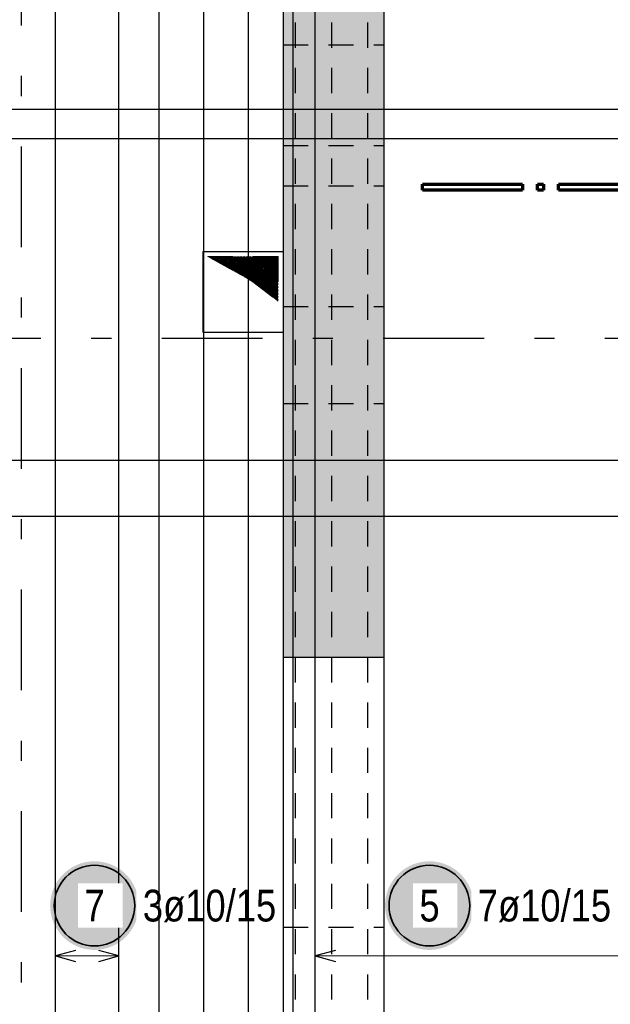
# Model space of a CAD drawing. Header units: millimetres. Extents: x -50 to 89, y -23 to 66.
# Tile 25 of 60: x 15 to 17.93, y 8.56 to 13.45. Entities that reach past the tile are written whole.
import ezdxf

# ---------------------------------------------------------------- set-up
doc = ezdxf.new("R2010")
doc.units = ezdxf.units.MM
doc.linetypes.add('DASHDOTX2', pattern=[2, 1, -0.5, 0, -0.5])
doc.linetypes.add('HIDDEN', pattern=[0.375, 0.25, -0.125])
for name, color, linetype, lineweight in [('Achsen', 7, 'Continuous', 20), ('Bewehrung obere', 7, 'Continuous', 20), ('Geschnittene Kanten', 7, 'Continuous', 20), ('Schraffuren', 7, 'Continuous', 20)]:
    doc.layers.add(name, color=color, linetype=linetype, lineweight=lineweight)
doc.styles.add('Arial Narrow', font='ARIALN.TTF')

msp = doc.modelspace()

# ---------------------------------------------------------------- hatches: boundary and pattern name
at = {"lineweight": 13}
h = msp.add_hatch(dxfattribs=at)
h.set_pattern_fill('Mau', color=6, scale=0.01, angle=45, style=0, pattern_type=2)
h.set_pattern_definition([(45, (0, 0), (-0.0036769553, 0.0036769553), [])])
h.paths.add_polyline_path([(15.932756, 12.271515), (16.157391, 12.147028), (16.282104, 12.048765), (16.282756, 12.271662)])
at = {"layer": 'Bewehrung obere', "lineweight": 25, "true_color": 0xffffff}
for points in [[(15.590743, 9.05), (15.590609, 9.057678), (15.590207, 9.065346), (15.589538, 9.072996), (15.588602, 9.080618), (15.587401, 9.088203), (15.585936, 9.095741), (15.584208, 9.103223), (15.582221, 9.11064), (15.579976, 9.117984), (15.577476, 9.125244), (15.574724, 9.132413), (15.571723, 9.139482), (15.568478, 9.146442), (15.564992, 9.153284), (15.561269, 9.16), (15.557314, 9.166582), (15.553132, 9.173022), (15.548727, 9.179313), (15.544106, 9.185446), (15.539273, 9.191413), (15.534235, 9.197209), (15.528998, 9.202825), (15.523568, 9.208255), (15.517952, 9.213492), (15.512157, 9.21853), (15.506189, 9.223362), (15.500056, 9.227984), (15.493766, 9.232388), (15.487325, 9.236571), (15.480743, 9.240526), (15.474027, 9.244248), (15.467185, 9.247735), (15.460225, 9.25098), (15.453157, 9.25398), (15.445988, 9.256732), (15.438727, 9.259232), (15.431383, 9.261478), (15.423966, 9.263465), (15.416484, 9.265192), (15.408946, 9.266658), (15.401361, 9.267859), (15.39374, 9.268795), (15.38609, 9.269464), (15.378421, 9.269866), (15.370743, 9.27), (15.363065, 9.269866), (15.355397, 9.269464), (15.347747, 9.268795), (15.340125, 9.267859), (15.332541, 9.266658), (15.325003, 9.265192), (15.31752, 9.263465), (15.310103, 9.261478), (15.30276, 9.259232), (15.295499, 9.256732), (15.28833, 9.25398), (15.281261, 9.25098), (15.274302, 9.247735), (15.26746, 9.244248), (15.260743, 9.240526), (15.254161, 9.236571), (15.247721, 9.232388), (15.24143, 9.227984), (15.235298, 9.223362), (15.22933, 9.21853), (15.223535, 9.213492), (15.217918, 9.208255), (15.212488, 9.202825), (15.207251, 9.197209), (15.202213, 9.191413), (15.197381, 9.185446), (15.19276, 9.179313), (15.188355, 9.173022), (15.184173, 9.166582), (15.180218, 9.16), (15.176495, 9.153284), (15.173009, 9.146442), (15.169763, 9.139482), (15.166763, 9.132413), (15.164011, 9.125244), (15.161511, 9.117984), (15.159266, 9.11064), (15.157278, 9.103223), (15.155551, 9.095741), (15.154086, 9.088203), (15.152884, 9.080618), (15.151948, 9.072996), (15.151279, 9.065346), (15.150877, 9.057678), (15.150743, 9.05), (15.150877, 9.042322), (15.151279, 9.034654), (15.151948, 9.027004), (15.152884, 9.019382), (15.154086, 9.011797), (15.155551, 9.004259), (15.157278, 8.996777), (15.159266, 8.98936), (15.161511, 8.982016), (15.164011, 8.974756), (15.166763, 8.967587), (15.169763, 8.960518), (15.173009, 8.953558), (15.176495, 8.946716), (15.180218, 8.94), (15.184173, 8.933418), (15.188355, 8.926978), (15.19276, 8.920687), (15.197381, 8.914554), (15.202213, 8.908587), (15.207251, 8.902791), (15.212488, 8.897175), (15.217918, 8.891745), (15.223535, 8.886508), (15.22933, 8.88147), (15.235298, 8.876638), (15.24143, 8.872016), (15.247721, 8.867612), (15.254161, 8.863429), (15.260743, 8.859474), (15.26746, 8.855752), (15.274302, 8.852265), (15.281261, 8.84902), (15.28833, 8.84602), (15.295499, 8.843268), (15.30276, 8.840768), (15.310103, 8.838522), (15.31752, 8.836535), (15.325003, 8.834808), (15.332541, 8.833342), (15.340125, 8.832141), (15.347747, 8.831205), (15.355397, 8.830536), (15.363065, 8.830134), (15.370743, 8.83), (15.378421, 8.830134), (15.38609, 8.830536), (15.39374, 8.831205), (15.401361, 8.832141), (15.408946, 8.833342), (15.416484, 8.834808), (15.423966, 8.836535), (15.431383, 8.838522), (15.438727, 8.840768), (15.445988, 8.843268), (15.453157, 8.84602), (15.460225, 8.84902), (15.467185, 8.852265), (15.474027, 8.855752), (15.480743, 8.859474), (15.487325, 8.863429), (15.493766, 8.867612), (15.500056, 8.872016), (15.506189, 8.876638), (15.512157, 8.88147), (15.517952, 8.886508), (15.523568, 8.891745), (15.528998, 8.897175), (15.534235, 8.902791), (15.539273, 8.908587), (15.544106, 8.914554), (15.548727, 8.920687), (15.553132, 8.926978), (15.557314, 8.933418), (15.561269, 8.94), (15.564992, 8.946716), (15.568478, 8.953558), (15.571723, 8.960518), (15.574724, 8.967587), (15.577476, 8.974756), (15.579976, 8.982016), (15.582221, 8.98936), (15.584208, 8.996777), (15.585936, 9.004259), (15.587401, 9.011797), (15.588602, 9.019382), (15.589538, 9.027004), (15.590207, 9.034654)], [(17.253395, 9.05), (17.253261, 9.057678), (17.25286, 9.065346), (17.25219, 9.072996), (17.251254, 9.080618), (17.250053, 9.088203), (17.248588, 9.095741), (17.24686, 9.103223), (17.244873, 9.11064), (17.242628, 9.117984), (17.240128, 9.125244), (17.237376, 9.132413), (17.234375, 9.139482), (17.23113, 9.146442), (17.227644, 9.153284), (17.223921, 9.16), (17.219966, 9.166582), (17.215784, 9.173022), (17.211379, 9.179313), (17.206758, 9.185446), (17.201925, 9.191413), (17.196887, 9.197209), (17.19165, 9.202825), (17.18622, 9.208255), (17.180604, 9.213492), (17.174809, 9.21853), (17.168841, 9.223362), (17.162708, 9.227984), (17.156418, 9.232388), (17.149978, 9.236571), (17.143395, 9.240526), (17.136679, 9.244248), (17.129837, 9.247735), (17.122877, 9.25098), (17.115809, 9.25398), (17.10864, 9.256732), (17.101379, 9.259232), (17.094036, 9.261478), (17.086618, 9.263465), (17.079136, 9.265192), (17.071598, 9.266658), (17.064013, 9.267859), (17.056392, 9.268795), (17.048742, 9.269464), (17.041073, 9.269866), (17.033395, 9.27), (17.025718, 9.269866), (17.018049, 9.269464), (17.010399, 9.268795), (17.002777, 9.267859), (16.995193, 9.266658), (16.987655, 9.265192), (16.980173, 9.263465), (16.972755, 9.261478), (16.965412, 9.259232), (16.958151, 9.256732), (16.950982, 9.25398), (16.943913, 9.25098), (16.936954, 9.247735), (16.930112, 9.244248), (16.923395, 9.240526), (16.916813, 9.236571), (16.910373, 9.232388), (16.904083, 9.227984), (16.89795, 9.223362), (16.891982, 9.21853), (16.886187, 9.213492), (16.880571, 9.208255), (16.875141, 9.202825), (16.869904, 9.197209), (16.864866, 9.191413), (16.860033, 9.185446), (16.855412, 9.179313), (16.851007, 9.173022), (16.846825, 9.166582), (16.84287, 9.16), (16.839147, 9.153284), (16.835661, 9.146442), (16.832415, 9.139482), (16.829415, 9.132413), (16.826663, 9.125244), (16.824163, 9.117984), (16.821918, 9.11064), (16.81993, 9.103223), (16.818203, 9.095741), (16.816738, 9.088203), (16.815536, 9.080618), (16.814601, 9.072996), (16.813931, 9.065346), (16.813529, 9.057678), (16.813395, 9.05), (16.813529, 9.042322), (16.813931, 9.034654), (16.814601, 9.027004), (16.815536, 9.019382), (16.816738, 9.011797), (16.818203, 9.004259), (16.81993, 8.996777), (16.821918, 8.98936), (16.824163, 8.982016), (16.826663, 8.974756), (16.829415, 8.967587), (16.832415, 8.960518), (16.835661, 8.953558), (16.839147, 8.946716), (16.84287, 8.94), (16.846825, 8.933418), (16.851007, 8.926978), (16.855412, 8.920687), (16.860033, 8.914554), (16.864866, 8.908587), (16.869904, 8.902791), (16.875141, 8.897175), (16.880571, 8.891745), (16.886187, 8.886508), (16.891982, 8.88147), (16.89795, 8.876638), (16.904083, 8.872016), (16.910373, 8.867612), (16.916813, 8.863429), (16.923395, 8.859474), (16.930112, 8.855752), (16.936954, 8.852265), (16.943913, 8.84902), (16.950982, 8.84602), (16.958151, 8.843268), (16.965412, 8.840768), (16.972755, 8.838522), (16.980173, 8.836535), (16.987655, 8.834808), (16.995193, 8.833342), (17.002777, 8.832141), (17.010399, 8.831205), (17.018049, 8.830536), (17.025718, 8.830134), (17.033395, 8.83), (17.041073, 8.830134), (17.048742, 8.830536), (17.056392, 8.831205), (17.064013, 8.832141), (17.071598, 8.833342), (17.079136, 8.834808), (17.086618, 8.836535), (17.094036, 8.838522), (17.101379, 8.840768), (17.10864, 8.843268), (17.115809, 8.84602), (17.122877, 8.84902), (17.129837, 8.852265), (17.136679, 8.855752), (17.143395, 8.859474), (17.149978, 8.863429), (17.156418, 8.867612), (17.162708, 8.872016), (17.168841, 8.876638), (17.174809, 8.88147), (17.180604, 8.886508), (17.18622, 8.891745), (17.19165, 8.897175), (17.196887, 8.902791), (17.201925, 8.908587), (17.206758, 8.914554), (17.211379, 8.920687), (17.215784, 8.926978), (17.219966, 8.933418), (17.223921, 8.94), (17.227644, 8.946716), (17.23113, 8.953558), (17.234375, 8.960518), (17.237376, 8.967587), (17.240128, 8.974756), (17.242628, 8.982016), (17.244873, 8.98936), (17.24686, 8.996777), (17.248588, 9.004259), (17.250053, 9.011797), (17.251254, 9.019382), (17.25219, 9.027004), (17.25286, 9.034654)]]:
    msp.add_hatch(color=7, dxfattribs=at).paths.add_polyline_path(points)
at = {"layer": 'Schraffuren', "lineweight": 13, "true_color": 0xd7ffd7}
msp.add_hatch(color=254, dxfattribs=at).paths.add_polyline_path([(16.80703, 10.282528), (16.30703, 10.282528), (16.30703, 21.621704), (16.80703, 21.621704)])

# ---------------------------------------------------------------- linework, layer by layer
at = {"color": 3, "linetype": 'HIDDEN', "lineweight": 25, "ltscale": 0.5}
for p, q in [((16.368234, 3.633269), (16.368234, 13.445836)), ((16.548234, 3.633269), (16.548234, 13.445836)), ((16.728234, 3.633269), (16.728234, 13.445836)), ((16.30703, 13.323692), (16.806735, 13.323692)), ((16.806735, 13.323692), (16.806735, 12.823692)), ((16.30703, 12.823692), (16.806735, 12.823692)), ((16.30703, 12.623692), (16.806735, 12.623692)), ((16.806735, 12.623692), (16.806735, 12.023692)), ((16.30703, 12.296588), (16.307829, 12.296588)), ((16.307829, 12.296588), (16.307829, 11.896588)), ((16.30703, 12.023692), (16.806735, 12.023692)), ((16.30703, 11.896588), (16.307829, 11.896588)), ((16.30703, 11.542293), (16.806735, 11.542293)), ((16.806735, 11.542293), (16.806735, 8.942293))]:
    msp.add_line(p, q, dxfattribs=at)
at = {"color": 1, "linetype": 'Continuous', "lineweight": 70}
for p, q in [((16.999693, 12.60184), (16.999693, 12.631844)), ((16.999693, 12.631844), (17.494689, 12.631844)), ((17.494689, 12.631844), (17.494689, 12.60184)), ((17.569689, 12.60184), (17.569689, 12.631844)), ((17.569689, 12.631844), (17.599694, 12.631844)), ((17.599694, 12.631844), (17.599694, 12.60184)), ((17.674693, 12.60184), (17.674693, 12.631844)), ((17.674693, 12.631844), (18.169688, 12.631844)), ((17.494689, 12.60184), (16.999693, 12.60184)), ((17.599694, 12.60184), (17.569689, 12.60184)), ((18.169688, 12.60184), (17.674693, 12.60184))]:
    msp.add_line(p, q, dxfattribs=at)
at = {"color": 3, "linetype": 'Continuous', "lineweight": 25}
for p, q in [((15.907829, 12.296588), (16.30703, 12.296588)), ((15.907829, 12.296588), (15.907829, 11.896588)), ((15.907829, 11.896588), (16.30703, 11.896588)), ((16.807032, 10.282528), (16.807032, 8.262528))]:
    msp.add_line(p, q, dxfattribs=at)
at = {"color": 6, "linetype": 'HIDDEN', "lineweight": 13, "ltscale": 0.5}
for p, q in [((15.932756, 12.271515), (16.282756, 12.271662)), ((15.932756, 12.271515), (16.157391, 12.147028)), ((16.282756, 12.271662), (16.282104, 12.048765)), ((16.157391, 12.147028), (16.282104, 12.048765))]:
    msp.add_line(p, q, dxfattribs=at)
at = {"layer": 'Achsen', "color": 3, "linetype": 'DASHDOTX2', "lineweight": 25, "ltscale": 0.5}
for p, q in [((15.007008, 39.218719), (15.007008, 1.25994)), ((3.604582, 11.867023), (49.572129, 11.867023))]:
    msp.add_line(p, q, dxfattribs=at)
at = {"layer": 'Bewehrung obere', "color": 3, "linetype": 'Continuous', "lineweight": 25, "ltscale": 0.5}
for p, q in [((16.467032, 3.587223), (16.467032, 22.141704)), ((15.177008, 3.567223), (15.177008, 18.756797)), ((15.492042, 3.567223), (15.492042, 18.756797)), ((25.985768, 13.001704), (5.985768, 13.001704)), ((13.48536, 12.858632), (26.08536, 12.858632)), ((13.48536, 11.261705), (26.08536, 11.261705)), ((25.985864, 10.981699), (5.985864, 10.981699)), ((15.277008, 8.826795), (15.177008, 8.8)), ((15.177008, 8.8), (15.277008, 8.773205)), ((15.492042, 8.8), (15.392042, 8.826795)), ((15.392042, 8.773205), (15.492042, 8.8)), ((16.567032, 8.826795), (16.467032, 8.8)), ((16.467032, 8.8), (16.567032, 8.773205))]:
    msp.add_line(p, q, dxfattribs=at)
at = {"layer": 'Bewehrung obere', "color": 5, "linetype": 'Continuous', "lineweight": 18, "ltscale": 0.5}
for p, q in [((15.177008, 8.95), (15.177008, 8.65)), ((15.492042, 8.65), (15.492042, 8.95)), ((16.467032, 8.95), (16.467032, 8.65)), ((15.177008, 8.8), (15.492042, 8.8)), ((16.467032, 8.8), (18.189535, 8.8))]:
    msp.add_line(p, q, dxfattribs=at)
at = {"layer": 'Bewehrung obere', "color": 2, "linetype": 'Continuous', "lineweight": 35, "ltscale": 0.5}
for centre in [(15.370743, 9.05), (17.033395, 9.05)]:
    msp.add_circle(centre, 0.2, dxfattribs=at)
at = {"layer": 'Geschnittene Kanten', "color": 3, "linetype": 'Continuous', "lineweight": 25}
for p, q in [((16.30703, 21.621704), (16.30703, 10.282528)), ((16.807032, 21.621704), (16.807032, 10.282528)), ((16.30703, 10.282528), (16.80703, 10.282528))]:
    msp.add_line(p, q, dxfattribs=at)

# ---------------------------------------------------------------- texts
at = {"color": 2, "lineweight": 35, "style": 'Arial Narrow'}
msp.add_text('3 ø 16 in Wand oben s. Plan Nr. AB-1R-03', height=0.2, rotation=90, dxfattribs=at).set_placement((17.224433, 3.850524))
at = {"layer": 'Bewehrung obere', "color": 2, "lineweight": 35, "insert": (17.273395, 9.12875), "char_height": 0.1575, "attachment_point": 1, "line_spacing_factor": 0.9, "style": 'Arial Narrow', "bg_fill": 3, "box_fill_scale": 1.2, "bg_fill_color": 256, "bg_fill_true_color": 13158600, "bg_fill_transparency": 0}
msp.add_mtext('7ø10/15', dxfattribs=at)

# ---------------------------------------------------------------- next in the draw order: texts
at = {"layer": 'Bewehrung obere', "color": 2, "lineweight": 35, "char_height": 0.1575, "attachment_point": 1, "line_spacing_factor": 0.9, "style": 'Arial Narrow', "bg_fill": 3, "box_fill_scale": 1.2, "bg_fill_color": 256, "bg_fill_true_color": 13158600, "bg_fill_transparency": 0}
for s, insert in [('3ø10/15', (15.610743, 9.12875)), ('7', (15.321131, 9.12875)), ('5', (16.983783, 9.12875))]:
    msp.add_mtext(s, dxfattribs=dict(at, insert=insert))

# ---------------------------------------------------------------- next in the draw order: linework, layer by layer
at = {"color": 3, "linetype": 'Continuous', "lineweight": 25}
msp.add_line((16.30703, 10.282528), (16.30703, 8.262528), dxfattribs=at)
at = {"color": 3, "linetype": 'HIDDEN', "lineweight": 25, "ltscale": 0.5}
msp.add_line((16.30703, 8.942293), (16.806735, 8.942293), dxfattribs=at)
at = {"layer": 'Bewehrung obere', "color": 3, "linetype": 'Continuous', "lineweight": 25, "ltscale": 0.5}
for p, q in [((15.692042, 3.606847), (15.692042, 16.066847)), ((15.913705, 3.606847), (15.913705, 16.066847)), ((16.135367, 3.606847), (16.135367, 16.066847)), ((16.35703, 3.606847), (16.35703, 16.066847))]:
    msp.add_line(p, q, dxfattribs=at)

doc.saveas('drawing.dxf')
